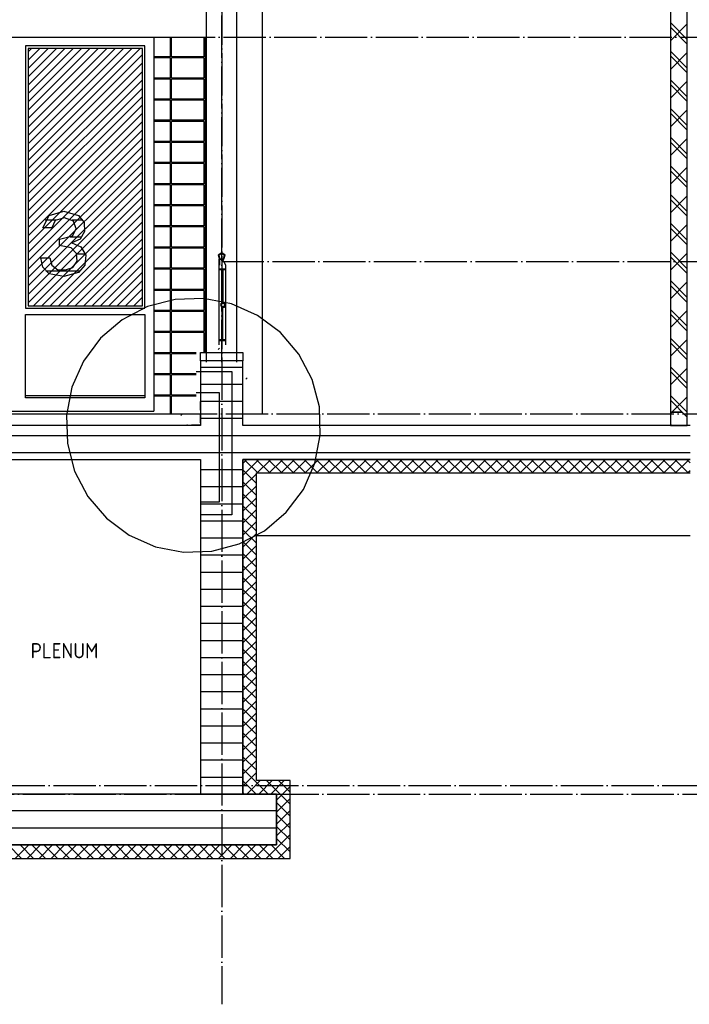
# Model space of a CAD drawing. Extents: x -37450 to 20409, y -12428 to 23550.
# Tile 28 of 55: x -10680 to -6720, y -10758 to -4933. Entities that reach past the tile are written whole.
import ezdxf

# ---------------------------------------------------------------- set-up
doc = ezdxf.new("R2010")
doc.units = 0
doc.header["$MEASUREMENT"] = 0
for name, pattern in [('DASHDOT', [300, 250, -25, 0, -25]), ('DASHED', [75, 50, -25]), ('DOT', [50, 0, -50])]:
    doc.linetypes.add(name, pattern=pattern)
for name, color, linetype in [('LAYER01', 7, 'CONTINUOUS'), ('LAYER05', 7, 'CONTINUOUS'), ('LAYER107', 2, 'DOT'), ('LAYER28', 1, 'CONTINUOUS'), ('LAYER31', 3, 'CONTINUOUS'), ('LAYER32', 3, 'CONTINUOUS')]:
    doc.layers.add(name, color=color, linetype=linetype)
doc.styles.get("Standard").update_dxf_attribs({"font": 'isocp.shx'})

msp = doc.modelspace()

# ---------------------------------------------------------------- linework, layer by layer
at = {"layer": 'LAYER01', "color": 1, "linetype": 'DASHDOT'}
for p, q in [((-9485.5644, 4772.46895), (-9485.5644, -10757.59505)), ((-32582.25405, -5036.12635), (-3736.12745, -5036.12635)), ((-9485.5644, -6364.12695), (-3736.12745, -6364.12695)), ((-33169.5038, -7264.1266), (-4420.06415, -7264.1266)), ((-32688.2538, -9464.1266), (-4420.06415, -9464.1266)), ((-33169.5038, -9514.1266), (-4420.06415, -9514.1266))]:
    msp.add_line(p, q, dxfattribs=at)
at = {"layer": 'LAYER01', "color": 5, "linetype": 'DASHDOT'}
msp.add_line((-9485.5644, -6959.2514), (-9485.5644, -1368.2497), dxfattribs=at)
at = {"layer": 'LAYER01', "color": 5, "linetype": 'Continuous'}
for p, q in [((-9245.56425, -4199.12605), (-9245.56425, -7264.1266)), ((-6731.56435, -5049.25155), (-6831.56435, -4949.25155)), ((-6831.56435, -5057.0156), (-6731.56435, -4957.01525)), ((-6731.56435, -5077.5364), (-6831.56435, -4977.536)), ((-9887.5641, -5036.12635), (-9575.5638, -5036.12635)), ((-9887.5641, -5036.12635), (-9887.5641, -7249.12565)), ((-9789.25095, -5153.12655), (-9789.25095, -5036.12635)), ((-9783.2512, -5153.12655), (-9783.2512, -5036.12635)), ((-9589.25095, -5153.12655), (-9589.25095, -5036.12635)), ((-9583.2512, -5153.12655), (-9583.2512, -5036.12635)), ((-6731.56435, -5218.9564), (-6831.56435, -5118.956)), ((-9789.25095, -5153.12655), (-9887.5641, -5153.12655)), ((-9789.25095, -5159.1263), (-9887.5641, -5159.1263)), ((-9789.25095, -5278.1254), (-9789.25095, -5159.1263)), ((-9589.25095, -5153.12655), (-9783.2512, -5153.12655)), ((-9589.25095, -5159.1263), (-9783.2512, -5159.1263)), ((-9783.2512, -5278.1254), (-9783.2512, -5159.1263)), ((-9589.25095, -5278.1254), (-9589.25095, -5159.1263)), ((-9575.5638, -5153.12655), (-9583.2512, -5153.12655)), ((-9575.5638, -5159.1263), (-9583.2512, -5159.1263)), ((-9583.2512, -5278.1254), (-9583.2512, -5159.1263)), ((-6831.56435, -5226.72005), (-6731.56435, -5126.72005)), ((-6731.56435, -5247.24085), (-6831.56435, -5147.24045)), ((-9789.25095, -5278.1254), (-9887.5641, -5278.1254)), ((-9789.25095, -5284.1255), (-9887.5641, -5284.1255)), ((-9789.25095, -5403.1246), (-9789.25095, -5284.1255)), ((-9589.25095, -5278.1254), (-9783.2512, -5278.1254)), ((-9589.25095, -5284.1255), (-9783.2512, -5284.1255)), ((-9783.2512, -5403.1246), (-9783.2512, -5284.1255)), ((-9589.25095, -5403.1246), (-9589.25095, -5284.1255)), ((-9575.5638, -5278.1254), (-9583.2512, -5278.1254)), ((-9575.5638, -5284.1255), (-9583.2512, -5284.1255)), ((-9583.2512, -5403.1246), (-9583.2512, -5284.1255)), ((-6731.56435, -5388.6631), (-6831.56435, -5288.6631)), ((-6831.56435, -5396.42715), (-6731.56435, -5296.4245)), ((-6731.56435, -5416.94755), (-6831.56435, -5316.94755)), ((-9789.25095, -5403.1246), (-9887.5641, -5403.1246)), ((-9789.25095, -5409.12705), (-9887.5641, -5409.12705)), ((-9789.25095, -5528.12615), (-9789.25095, -5409.12705)), ((-9589.25095, -5403.1246), (-9783.2512, -5403.1246)), ((-9589.25095, -5409.12705), (-9783.2512, -5409.12705)), ((-9783.2512, -5528.12615), (-9783.2512, -5409.12705)), ((-9589.25095, -5528.12615), (-9589.25095, -5409.12705)), ((-9575.5638, -5403.1246), (-9583.2512, -5403.1246)), ((-9575.5638, -5409.12705), (-9583.2512, -5409.12705)), ((-9583.2512, -5528.12615), (-9583.2512, -5409.12705)), ((-6731.56435, -5558.36755), (-6831.56435, -5458.36755)), ((-6831.56435, -5566.1316), (-6731.56435, -5466.1312)), ((-9789.25095, -5528.12615), (-9887.5641, -5528.12615)), ((-9589.25095, -5528.12615), (-9783.2512, -5528.12615)), ((-9575.5638, -5528.12615), (-9583.2512, -5528.12615)), ((-6731.56435, -5586.652), (-6831.56435, -5486.652)), ((-9789.25095, -5534.1259), (-9887.5641, -5534.1259)), ((-9789.25095, -5653.125), (-9789.25095, -5534.1259)), ((-9589.25095, -5534.1259), (-9783.2512, -5534.1259)), ((-9783.2512, -5653.125), (-9783.2512, -5534.1259)), ((-9589.25095, -5653.125), (-9589.25095, -5534.1259)), ((-9575.5638, -5534.1259), (-9583.2512, -5534.1259)), ((-9583.2512, -5653.125), (-9583.2512, -5534.1259)), ((-6731.56435, -5728.07465), (-6831.56435, -5628.07425)), ((-6831.56435, -5735.8383), (-6731.56435, -5635.83565)), ((-9789.25095, -5653.125), (-9887.5641, -5653.125)), ((-9789.25095, -5659.12515), (-9887.5641, -5659.12515)), ((-9789.25095, -5778.12655), (-9789.25095, -5659.12515)), ((-9589.25095, -5653.125), (-9783.2512, -5653.125)), ((-9589.25095, -5659.12515), (-9783.2512, -5659.12515)), ((-9783.2512, -5778.12655), (-9783.2512, -5659.12515)), ((-9589.25095, -5778.12655), (-9589.25095, -5659.12515)), ((-9575.5638, -5653.125), (-9583.2512, -5653.125)), ((-9575.5638, -5659.12515), (-9583.2512, -5659.12515)), ((-9583.2512, -5778.12655), (-9583.2512, -5659.12515)), ((-6731.56435, -5756.3591), (-6831.56435, -5656.3587)), ((-9789.25095, -5778.12655), (-9887.5641, -5778.12655)), ((-9789.25095, -5784.12665), (-9887.5641, -5784.12665)), ((-9789.25095, -5903.12575), (-9789.25095, -5784.12665)), ((-9589.25095, -5778.12655), (-9783.2512, -5778.12655)), ((-9589.25095, -5784.12665), (-9783.2512, -5784.12665)), ((-9783.2512, -5903.12575), (-9783.2512, -5784.12665)), ((-9589.25095, -5903.12575), (-9589.25095, -5784.12665)), ((-9575.5638, -5778.12655), (-9583.2512, -5778.12655)), ((-9575.5638, -5784.12665), (-9583.2512, -5784.12665)), ((-9583.2512, -5903.12575), (-9583.2512, -5784.12665)), ((-6731.56435, -5897.7791), (-6831.56435, -5797.7787)), ((-6831.56435, -5905.54315), (-6731.56435, -5805.54275)), ((-6731.56435, -5926.06355), (-6831.56435, -5826.06315)), ((-9789.25095, -5903.12575), (-9887.5641, -5903.12575)), ((-9789.25095, -5909.1255), (-9887.5641, -5909.1255)), ((-9789.25095, -6028.1246), (-9789.25095, -5909.1255)), ((-9589.25095, -5903.12575), (-9783.2512, -5903.12575)), ((-9589.25095, -5909.1255), (-9783.2512, -5909.1255)), ((-9783.2512, -6028.1246), (-9783.2512, -5909.1255)), ((-9589.25095, -6028.1246), (-9589.25095, -5909.1255)), ((-9575.5638, -5903.12575), (-9583.2512, -5903.12575)), ((-9575.5638, -5909.1255), (-9583.2512, -5909.1255)), ((-9583.2512, -6028.1246), (-9583.2512, -5909.1255)), ((-6731.56435, -6067.4862), (-6831.56435, -5967.4858)), ((-6831.56435, -6075.24985), (-6731.56435, -5975.2472)), ((-6731.56435, -6095.77065), (-6831.56435, -5995.77025)), ((-9789.25095, -6028.1246), (-9887.5641, -6028.1246)), ((-9789.25095, -6034.12475), (-9887.5641, -6034.12475)), ((-9789.25095, -6153.12615), (-9789.25095, -6034.12475)), ((-9589.25095, -6028.1246), (-9783.2512, -6028.1246)), ((-9589.25095, -6034.12475), (-9783.2512, -6034.12475)), ((-9783.2512, -6153.12615), (-9783.2512, -6034.12475)), ((-9589.25095, -6153.12615), (-9589.25095, -6034.12475)), ((-9575.5638, -6028.1246), (-9583.2512, -6028.1246)), ((-9575.5638, -6034.12475), (-9583.2512, -6034.12475)), ((-9583.2512, -6153.12615), (-9583.2512, -6034.12475)), ((-9789.25095, -6153.12615), (-9887.5641, -6153.12615)), ((-9789.25095, -6159.1263), (-9887.5641, -6159.1263)), ((-9789.25095, -6278.1254), (-9789.25095, -6159.1263)), ((-9589.25095, -6153.12615), (-9783.2512, -6153.12615)), ((-9589.25095, -6159.1263), (-9783.2512, -6159.1263)), ((-9783.2512, -6278.1254), (-9783.2512, -6159.1263)), ((-9589.25095, -6278.1254), (-9589.25095, -6159.1263)), ((-9575.5638, -6153.12615), (-9583.2512, -6153.12615)), ((-9575.5638, -6159.1263), (-9583.2512, -6159.1263)), ((-9583.2512, -6278.1254), (-9583.2512, -6159.1263)), ((-6731.56435, -6237.19065), (-6831.56435, -6137.19025)), ((-6831.56435, -6244.9543), (-6731.56435, -6144.95165)), ((-6731.56435, -6265.4751), (-6831.56435, -6165.4747)), ((-9789.25095, -6278.1254), (-9887.5641, -6278.1254)), ((-9789.25095, -6284.12515), (-9887.5641, -6284.12515)), ((-9789.25095, -6403.12655), (-9789.25095, -6284.12515)), ((-9589.25095, -6278.1254), (-9783.2512, -6278.1254)), ((-9589.25095, -6284.12515), (-9783.2512, -6284.12515)), ((-9783.2512, -6403.12655), (-9783.2512, -6284.12515)), ((-9589.25095, -6403.12655), (-9589.25095, -6284.12515)), ((-9575.5638, -6278.1254), (-9583.2512, -6278.1254)), ((-9575.5638, -6284.12515), (-9583.2512, -6284.12515)), ((-9583.2512, -6403.12655), (-9583.2512, -6284.12515)), ((-6731.56435, -6406.89775), (-6831.56435, -6306.89735)), ((-6831.56435, -6414.6614), (-6731.56435, -6314.65875)), ((-6731.56435, -6435.1822), (-6831.56435, -6335.17915)), ((-9789.25095, -6403.12655), (-9887.5641, -6403.12655)), ((-9589.25095, -6403.12655), (-9783.2512, -6403.12655)), ((-9575.5638, -6403.12655), (-9583.2512, -6403.12655)), ((-9789.25095, -6409.12705), (-9887.5641, -6409.12705)), ((-9789.25095, -6528.12575), (-9789.25095, -6409.12705)), ((-9589.25095, -6409.12705), (-9783.2512, -6409.12705)), ((-9783.2512, -6528.12575), (-9783.2512, -6409.12705)), ((-9589.25095, -6528.12575), (-9589.25095, -6409.12705)), ((-9575.5638, -6409.12705), (-9583.2512, -6409.12705)), ((-9583.2512, -6528.12575), (-9583.2512, -6409.12705)), ((-6731.56435, -6576.60215), (-6831.56435, -6476.6014)), ((-6831.56435, -6584.36585), (-6731.56435, -6484.3628)), ((-6731.56435, -6604.88665), (-6831.56435, -6504.88585)), ((-9789.25095, -6528.12575), (-9887.5641, -6528.12575)), ((-9789.25095, -6534.1255), (-9887.5641, -6534.1255)), ((-9789.25095, -6653.125), (-9789.25095, -6534.1255)), ((-9589.25095, -6528.12575), (-9783.2512, -6528.12575)), ((-9589.25095, -6534.1255), (-9783.2512, -6534.1255)), ((-9783.2512, -6653.125), (-9783.2512, -6534.1255)), ((-9589.25095, -6653.125), (-9589.25095, -6534.1255)), ((-9575.5638, -6528.12575), (-9583.2512, -6528.12575)), ((-9575.5638, -6534.1255), (-9583.2512, -6534.1255)), ((-9583.2512, -6653.125), (-9583.2512, -6534.1255)), ((-9789.25095, -6653.125), (-9887.5641, -6653.125)), ((-9789.25095, -6659.12475), (-9887.5641, -6659.12475)), ((-9789.25095, -6778.12655), (-9789.25095, -6659.12475)), ((-9589.25095, -6653.125), (-9783.2512, -6653.125)), ((-9589.25095, -6659.12475), (-9783.2512, -6659.12475)), ((-9783.2512, -6778.12655), (-9783.2512, -6659.12475)), ((-9589.25095, -6778.12655), (-9589.25095, -6659.12475)), ((-9575.5638, -6653.125), (-9583.2512, -6653.125)), ((-9575.5638, -6659.12475), (-9583.2512, -6659.12475)), ((-9583.2512, -6778.12655), (-9583.2512, -6659.12475)), ((-6731.56435, -6746.3089), (-6831.56435, -6646.30585)), ((-6831.56435, -6754.0703), (-6731.56435, -6654.0703)), ((-6731.56435, -6774.59105), (-6831.56435, -6674.5903)), ((-9789.25095, -6778.12655), (-9887.5641, -6778.12655)), ((-9789.25095, -6784.1263), (-9887.5641, -6784.1263)), ((-9789.25095, -6903.12575), (-9789.25095, -6784.1263)), ((-9589.25095, -6778.12655), (-9783.2512, -6778.12655)), ((-9589.25095, -6784.1263), (-9783.2512, -6784.1263)), ((-9783.2512, -6903.12575), (-9783.2512, -6784.1263)), ((-9589.25095, -6902.1263), (-9589.25095, -6784.1263)), ((-9575.5638, -6778.12655), (-9583.2512, -6778.12655)), ((-9575.5638, -6784.1263), (-9583.2512, -6784.1263)), ((-9583.2512, -6902.1263), (-9583.2512, -6784.1263)), ((-6731.56435, -6916.01335), (-6831.56435, -6816.01335)), ((-6831.56435, -6923.777), (-6731.56435, -6823.7747)), ((-6731.56435, -6944.2978), (-6831.56435, -6844.2978)), ((-9789.25095, -6903.12575), (-9887.5641, -6903.12575)), ((-9789.25095, -6909.1255), (-9887.5641, -6909.1255)), ((-9789.25095, -7028.12425), (-9789.25095, -6909.1255)), ((-9635.5644, -6903.12575), (-9783.2512, -6903.12575)), ((-9783.2512, -7028.12425), (-9783.2512, -6909.1255)), ((-9635.5644, -6909.1255), (-9783.2512, -6909.1255)), ((-6731.56435, -7085.71775), (-6831.56435, -6985.71775)), ((-9789.25095, -7028.12425), (-9887.5641, -7028.12425)), ((-9789.25095, -7034.12705), (-9887.5641, -7034.12705)), ((-9789.25095, -7153.12575), (-9789.25095, -7034.12705)), ((-9635.5644, -7028.12425), (-9783.2512, -7028.12425)), ((-9783.2512, -7153.12575), (-9783.2512, -7034.12705)), ((-9635.5644, -7034.12705), (-9783.2512, -7034.12705)), ((-6831.56435, -7093.48145), (-6731.56435, -6993.48145)), ((-6731.56435, -7114.00225), (-6831.56435, -7014.00225)), ((-9789.25095, -7153.12575), (-9887.5641, -7153.12575)), ((-9789.25095, -7159.1255), (-9887.5641, -7159.1255)), ((-9789.25095, -7264.1266), (-9789.25095, -7159.1255)), ((-9635.5644, -7153.12575), (-9783.2512, -7153.12575)), ((-9783.2512, -7264.1266), (-9783.2512, -7159.1255)), ((-9635.5644, -7159.1255), (-9783.2512, -7159.1255)), ((-6731.56435, -7255.4245), (-6831.56435, -7155.4245)), ((-6831.56435, -7263.18895), (-6731.56435, -7163.1859)), ((-6731.56435, -7283.70895), (-6831.56435, -7183.70895)), ((-11955.56565, -7249.12565), (-9887.5641, -7249.12565)), ((-6822.5685, -7334.12475), (-6831.56435, -7325.12895)), ((-6732.7965, -7334.12475), (-6731.56435, -7332.8926)), ((-9360.5652, -7557.7286), (-9348.7633, -7545.92745)), ((-9272.00315, -7614.12505), (-9352.00195, -7534.1255)), ((-9348.7633, -7545.92745), (-9336.9591, -7534.1255)), ((-9313.4056, -7581.2805), (-9266.2506, -7534.1255)), ((-9201.29165, -7614.12505), (-9281.29045, -7534.1255)), ((-9275.53865, -7614.12505), (-9195.5391, -7534.1255)), ((-9130.5832, -7614.12505), (-9210.5797, -7534.1255)), ((-9204.8271, -7614.12505), (-9124.82835, -7534.1255)), ((-9059.87165, -7614.12505), (-9139.87045, -7534.1255)), ((-9134.1156, -7614.12505), (-9054.1168, -7534.1255)), ((-8989.16015, -7614.12505), (-9069.1597, -7534.1255)), ((-9063.40485, -7614.12505), (-8983.4053, -7534.1255)), ((-8918.4494, -7614.12505), (-8998.4482, -7534.1255)), ((-8992.69335, -7614.12505), (-8912.69685, -7534.1255)), ((-8847.7379, -7614.12505), (-8927.73745, -7534.1255)), ((-8921.98485, -7614.12505), (-8841.9853, -7534.1255)), ((-8777.0294, -7614.12505), (-8857.0282, -7534.1255)), ((-8851.27335, -7614.12505), (-8771.27455, -7534.1255)), ((-8706.3179, -7614.12505), (-8786.31745, -7534.1255)), ((-8780.5626, -7614.12505), (-8700.56305, -7534.1255)), ((-8635.6064, -7614.12505), (-8715.60595, -7534.1255)), ((-8709.85105, -7614.12505), (-8629.85155, -7534.1255)), ((-8564.89565, -7614.12505), (-8644.8944, -7534.1255)), ((-8639.13955, -7614.12505), (-8559.14305, -7534.1255)), ((-8494.1841, -7614.12505), (-8574.18365, -7534.1255)), ((-8568.4311, -7614.12505), (-8488.43155, -7534.1255)), ((-8423.47565, -7614.12505), (-8503.47445, -7534.1255)), ((-8497.71955, -7614.12505), (-8417.7208, -7534.1255)), ((-8352.76415, -7614.12505), (-8432.76365, -7534.1255)), ((-8427.0111, -7614.12505), (-8347.0093, -7534.1255)), ((-8282.0534, -7614.12505), (-8362.05215, -7534.1255)), ((-8356.2996, -7614.12505), (-8276.29775, -7534.1255)), ((-8211.34185, -7614.12505), (-8291.34065, -7534.1255)), ((-8285.58885, -7614.12505), (-8205.5893, -7534.1255)), ((-8140.63035, -7614.12505), (-8220.6299, -7534.1255)), ((-8214.8773, -7614.12505), (-8134.8778, -7534.1255)), ((-8069.9219, -7614.12505), (-8149.92065, -7534.1255)), ((-8144.1658, -7614.12505), (-8064.1693, -7534.1255)), ((-7999.21035, -7614.12505), (-8079.2099, -7534.1255)), ((-8073.45735, -7614.12505), (-7993.4578, -7534.1255)), ((-7928.4996, -7614.12505), (-8008.4984, -7534.1255)), ((-8002.7458, -7614.12505), (-7922.74705, -7534.1255)), ((-7857.7881, -7614.12505), (-7937.78765, -7534.1255)), ((-7932.03505, -7614.12505), (-7852.0355, -7534.1255)), ((-7787.07655, -7614.12505), (-7867.0784, -7534.1255)), ((-7861.32355, -7614.12505), (-7781.32475, -7534.1255)), ((-7716.3681, -7614.12505), (-7796.36765, -7534.1255)), ((-7790.61205, -7614.12505), (-7710.61555, -7534.1255)), ((-7645.6566, -7614.12505), (-7725.65615, -7534.1255)), ((-7719.90355, -7614.12505), (-7639.9048, -7534.1255)), ((-7574.94585, -7614.12505), (-7654.9446, -7534.1255)), ((-7649.19205, -7614.12505), (-7569.19325, -7534.1255)), ((-7504.2343, -7614.12505), (-7584.23385, -7534.1255)), ((-7578.4813, -7614.12505), (-7498.48175, -7534.1255)), ((-7433.52585, -7614.12505), (-7513.52465, -7534.1255)), ((-7507.7698, -7614.12505), (-7427.771, -7534.1255)), ((-7362.81435, -7614.12505), (-7442.81385, -7534.1255)), ((-7437.059, -7614.12505), (-7357.0595, -7534.1255)), ((-7292.1028, -7614.12505), (-7372.10235, -7534.1255)), ((-7366.3498, -7614.12505), (-7286.351, -7534.1255)), ((-7221.39205, -7614.12505), (-7301.39085, -7534.1255)), ((-7295.63905, -7614.12505), (-7215.6395, -7534.1255)), ((-7150.68055, -7614.12505), (-7230.6801, -7534.1255)), ((-7224.9298, -7614.12505), (-7144.928, -7534.1255)), ((-7079.9721, -7614.12505), (-7159.97085, -7534.1255)), ((-7154.21905, -7614.12505), (-7074.2172, -7534.1255)), ((-7009.26055, -7614.12505), (-7089.2601, -7534.1255)), ((-7083.50755, -7614.12505), (-7003.5057, -7534.1255)), ((-6938.5498, -7614.12505), (-7018.5486, -7534.1255)), ((-7012.796, -7614.12505), (-6932.79725, -7534.1255)), ((-6867.8383, -7614.12505), (-6947.83705, -7534.1255)), ((-6942.08525, -7614.12505), (-6862.088, -7534.1255)), ((-6797.12675, -7614.12505), (-6877.1286, -7534.1255)), ((-6871.37605, -7614.12505), (-6791.37725, -7534.1255)), ((-6726.416, -7614.12505), (-6806.4171, -7534.1255)), ((-6800.6653, -7614.12505), (-6720.66575, -7534.1255)), ((-6715.06425, -7554.7676), (-6735.70635, -7534.1255)), ((-9360.5652, -7628.4401), (-9313.4056, -7581.2805)), ((-9280.56335, -7676.27565), (-9360.5652, -7596.2738)), ((-9360.5652, -7699.1516), (-9280.56335, -7619.1498)), ((-6729.95375, -7614.12505), (-6715.06425, -7599.2378)), ((-9280.56335, -7746.9864), (-9360.5652, -7666.98225)), ((-9360.5652, -7769.86235), (-9280.56335, -7689.8613)), ((-9280.56335, -7817.6956), (-9360.5652, -7737.6938)), ((-9360.5652, -7840.5739), (-9280.56335, -7760.56975)), ((-9280.56335, -7888.40635), (-9360.5652, -7808.4053)), ((-9360.5652, -7911.28235), (-9280.56335, -7831.2813)), ((-9280.56335, -7959.1179), (-9360.5652, -7879.11605)), ((-9360.5652, -7981.99385), (-9280.56335, -7901.99205)), ((-9280.56335, -8029.8294), (-9360.5652, -7949.8276)), ((-9360.5652, -8052.7054), (-9280.56335, -7972.70355)), ((-9280.56335, -8100.54015), (-9360.5652, -8020.53605)), ((-9360.5652, -8123.41615), (-9280.56335, -8043.4143)), ((-9280.56335, -8171.2494), (-9360.5652, -8091.24755)), ((-9360.5652, -8194.12765), (-9280.56335, -8114.12355)), ((-9280.56335, -8241.96015), (-9360.5652, -8161.9583)), ((-9360.5652, -8264.8361), (-9280.56335, -8184.8343)), ((-9280.56335, -8312.67165), (-9360.5652, -8232.66985)), ((-9360.5652, -8335.54765), (-9280.56335, -8255.5458)), ((-9280.56335, -8383.3824), (-9360.5652, -8303.38135)), ((-9360.5652, -8406.2584), (-9280.56335, -8326.2573)), ((-9280.56335, -8454.09395), (-9360.5652, -8374.0898)), ((-9360.5652, -8476.9699), (-9280.56335, -8396.9681)), ((-9280.56335, -8524.8024), (-9360.5652, -8444.80135)), ((-9360.5652, -8547.68145), (-9280.56335, -8467.6773)), ((-9280.56335, -8595.5139), (-9360.5652, -8515.5121)), ((-9360.5652, -8618.3922), (-9280.56335, -8538.38805)), ((-9280.56335, -8666.22545), (-9360.5652, -8586.2236)), ((-9360.5652, -8689.1014), (-9280.56335, -8609.0996)), ((-9280.56335, -8736.9362), (-9360.5652, -8656.93205)), ((-9360.5652, -8759.81215), (-9280.56335, -8679.8111)), ((-9280.56335, -8807.6454), (-9360.5652, -8727.6436)), ((-9360.5652, -8830.5214), (-9280.56335, -8750.52185)), ((-9280.56335, -8878.35615), (-9360.5652, -8798.3551)), ((-9360.5652, -8901.23215), (-9280.56105, -8821.2311)), ((-9280.56335, -8949.0677), (-9360.5652, -8869.06585)), ((-9360.5652, -8971.94365), (-9280.56105, -8891.94185)), ((-9280.56335, -9019.7792), (-9360.5652, -8939.77735)), ((-9360.5652, -9042.6552), (-9280.56105, -8962.65105)), ((-9280.56335, -9090.48995), (-9360.5652, -9010.48585)), ((-9360.5652, -9113.36365), (-9280.56105, -9033.3618)), ((-9280.56335, -9161.1992), (-9360.5652, -9081.19735)), ((-9360.5652, -9184.07515), (-9280.56105, -9104.07335)), ((-9280.56335, -9231.90995), (-9360.5652, -9151.9081)), ((-9360.5652, -9254.7859), (-9280.56105, -9174.7841)), ((-9280.56335, -9302.62145), (-9360.5652, -9222.61965)), ((-9360.5652, -9325.49745), (-9280.56335, -9245.4956)), ((-9280.56335, -9373.3322), (-9360.5652, -9293.3281)), ((-9360.5652, -9396.2082), (-9280.56335, -9316.20405)), ((-9285.5217, -9439.0831), (-9360.5652, -9364.0396)), ((-9360.5652, -9466.9197), (-9280.56335, -9386.9156)), ((-9321.1891, -9474.1272), (-9360.5652, -9434.75115)), ((-9308.8135, -9485.87645), (-9257.0587, -9434.12475)), ((-9266.3521, -9514.1266), (-9186.35025, -9434.12475)), ((-9150.16555, -9503.7277), (-9219.7685, -9434.12475)), ((-9195.64055, -9514.1266), (-9115.63875, -9434.12475)), ((-9114.81245, -9468.37235), (-9149.06005, -9434.12475)), ((-9337.06285, -9514.1266), (-9308.8135, -9485.87645)), ((-9281.18975, -9514.1266), (-9321.1891, -9474.1272)), ((-9210.4782, -9514.1266), (-9285.5217, -9439.0831)), ((-9160.5644, -9549.7589), (-9080.56565, -9469.76015)), ((-9080.56565, -9502.61915), (-9114.81245, -9468.37235)), ((-9351.9005, -9514.1266), (-9360.5652, -9505.4619)), ((-9160.5644, -9620.4727), (-9080.56565, -9540.47165)), ((-9080.56565, -9573.3307), (-9150.16555, -9503.7277)), ((-9080.56565, -9644.03915), (-9160.5644, -9564.04035)), ((-9160.5644, -9691.18425), (-9080.56565, -9611.1824)), ((-9080.56565, -9714.75065), (-9160.5644, -9634.75115)), ((-9160.5644, -9761.8927), (-9080.56565, -9681.8939)), ((-9080.56565, -9785.46145), (-9160.5644, -9705.46265)), ((-9080.56565, -9856.17295), (-9160.5644, -9776.1734)), ((-9151.326, -9823.3658), (-9080.56565, -9752.6047)), ((-10668.9583, -9894.12385), (-10748.95705, -9814.12505)), ((-10707.01065, -9894.12535), (-10627.0111, -9814.12735)), ((-10598.24675, -9894.12385), (-10678.24555, -9814.12505)), ((-10636.29915, -9894.12535), (-10556.2996, -9814.12735)), ((-10527.5383, -9894.12385), (-10607.5371, -9814.12505)), ((-10565.5876, -9894.12535), (-10485.59115, -9814.1258)), ((-10456.8268, -9894.12385), (-10536.82555, -9814.12505)), ((-10494.87915, -9894.12535), (-10414.8796, -9814.1258)), ((-10386.11525, -9894.12385), (-10466.1148, -9814.12505)), ((-10424.16765, -9894.12535), (-10344.16885, -9814.1258)), ((-10315.4045, -9894.12385), (-10395.4033, -9814.12505)), ((-10353.45915, -9894.12615), (-10273.45735, -9814.1258)), ((-10244.693, -9894.12385), (-10324.6948, -9814.12505)), ((-10282.74765, -9894.12615), (-10202.7466, -9814.1258)), ((-10173.98455, -9894.12535), (-10253.9833, -9814.12505)), ((-10212.0369, -9894.12615), (-10132.03735, -9814.1258)), ((-10103.273, -9894.12385), (-10183.27255, -9814.12505)), ((-10141.3254, -9894.12615), (-10061.3266, -9814.1258)), ((-10032.5615, -9894.12385), (-10112.56105, -9814.12505)), ((-10070.6169, -9894.12615), (-9990.6151, -9814.1258)), ((-9961.85075, -9894.12535), (-10041.8495, -9814.12505)), ((-9999.9054, -9894.12615), (-9919.9066, -9814.12735)), ((-9891.1392, -9894.12535), (-9971.14105, -9814.12505)), ((-9929.1939, -9894.12615), (-9849.1951, -9814.12735)), ((-9820.43075, -9894.12385), (-9900.42955, -9814.12505)), ((-9858.4831, -9894.12615), (-9778.4836, -9814.12735)), ((-9749.71925, -9894.12385), (-9829.7188, -9814.12505)), ((-9787.7716, -9894.12615), (-9707.77285, -9814.12735)), ((-9679.0077, -9894.12385), (-9759.00725, -9814.12505)), ((-9717.06085, -9894.12615), (-9637.0636, -9814.12735)), ((-9608.29695, -9894.12385), (-9688.29575, -9814.12505)), ((-9646.3516, -9894.12615), (-9566.35285, -9814.12735)), ((-9537.58775, -9894.12535), (-9617.5873, -9814.12505)), ((-9575.64085, -9894.12615), (-9495.64135, -9814.12735)), ((-9466.877, -9894.12385), (-9546.87575, -9814.12505)), ((-9504.92935, -9894.12615), (-9424.9298, -9814.12735)), ((-9396.16545, -9894.12385), (-9476.165, -9814.12505)), ((-9434.21785, -9894.12615), (-9354.21905, -9814.12735)), ((-9325.4547, -9894.12385), (-9405.4535, -9814.12505)), ((-9363.5071, -9894.12615), (-9283.50985, -9814.12735)), ((-9254.7455, -9894.12385), (-9334.74505, -9814.12505)), ((-9292.79785, -9894.12535), (-9212.79905, -9814.12735)), ((-9184.03475, -9894.12535), (-9264.0335, -9814.12505)), ((-9222.0871, -9894.12535), (-9151.326, -9823.3658)), ((-9113.3232, -9894.12535), (-9193.322, -9814.12505)), ((-9115.9706, -9858.72115), (-9080.56795, -9823.3162)), ((-9151.3756, -9894.12535), (-9115.9706, -9858.72115)), ((-9080.66405, -9894.12535), (-9080.61525, -9894.0773)), ((-9080.61525, -9894.0773), (-9080.56795, -9894.0277))]:
    msp.add_line(p, q, dxfattribs=at)
at = {"layer": 'LAYER01', "color": 3, "linetype": 'Continuous'}
for p, q in [((-6831.56435, -4212.5309), (-6831.56435, -7334.12475)), ((-6731.56435, -7334.12475), (-6731.56435, -4212.5309)), ((-9360.5652, -6951.09405), (-9610.56595, -6951.09405)), ((-9610.56595, -6951.09405), (-9610.56595, -7334.12475)), ((-9360.5652, -7334.12475), (-9360.5652, -6951.09405)), ((-6831.56435, -7255.2513), (-6831.56435, -7255.2513)), ((-6831.56435, -7255.2513), (-6761.56385, -7255.2513)), ((-6761.56385, -7255.2513), (-6831.56435, -7255.2513)), ((-6761.56385, -7255.2513), (-6761.56385, -7255.2513)), ((-9610.56595, -7334.12475), (-12121.0022, -7334.12475)), ((-6715.06425, -7334.12475), (-9360.5652, -7334.12475)), ((-6831.56435, -7334.12475), (-6731.56435, -7334.12475)), ((-12101.00175, -7534.21935), (-9610.56595, -7534.1255)), ((-9610.56595, -7534.1255), (-9610.56595, -9514.1266)), ((-9360.5652, -9514.1266), (-9360.5652, -7534.1255)), ((-9360.5652, -7534.1255), (-6715.06425, -7534.1255)), ((-9160.5644, -9514.1266), (-31680.5664, -9514.1266)), ((-9610.56595, -9514.1266), (-9360.5652, -9514.1266)), ((-9160.5644, -9814.1258), (-9160.5644, -9514.1266)), ((-31680.5664, -9814.1258), (-9160.5644, -9814.1258))]:
    msp.add_line(p, q, dxfattribs=at)
at = {"layer": 'LAYER01', "color": 1, "linetype": 'Continuous'}
for p, q in [((-9478.31495, -6412.2513), (-9478.31495, -6606.3759)), ((-9478.31495, -6827.25065), (-9478.31495, -6636.37465)), ((-9610.56595, -6951.09405), (-9610.56595, -6901.15585)), ((-9610.56595, -6901.15585), (-9360.5652, -6901.15585)), ((-9506.20115, -6883.12455), (-9498.19715, -6875.11825)), ((-9360.5652, -6901.15585), (-9360.5652, -6951.09405)), ((-9360.5652, -6951.09405), (-9610.56595, -6951.09405)), ((-9343.5158, -7059.848), (-9335.45455, -7051.78755)), ((-12100.5638, -7264.1266), (-9610.56595, -7264.1266)), ((-9727.2667, -7273.8945), (-9719.08415, -7265.712)), ((-9360.5652, -7534.1255), (-9360.5652, -9474.1272)), ((-6715.06425, -7534.1255), (-9360.5652, -7534.1255)), ((-9280.56335, -9434.12475), (-9280.56335, -7614.12505)), ((-9280.56335, -7614.12505), (-6715.06425, -7614.12505)), ((-9280.56335, -7984.1263), (-6715.06425, -7984.1263)), ((-9080.56565, -9434.12475), (-9280.56335, -9434.12475)), ((-9080.56565, -9894.12535), (-9080.56565, -9434.12475)), ((-9360.5652, -9474.1272), (-9360.5652, -9514.1266)), ((-9360.5652, -9514.1266), (-9280.56335, -9514.1266)), ((-9280.56335, -9514.1266), (-9160.5644, -9514.1266)), ((-9280.56335, -9514.1266), (-9280.56335, -9514.1266)), ((-9160.5644, -9514.1266), (-9160.5644, -9814.1258)), ((-9160.5644, -9814.1258), (-31680.5664, -9814.1258)), ((-31760.5652, -9894.12535), (-9080.56565, -9894.12535))]:
    msp.add_line(p, q, dxfattribs=at)
at = {"layer": 'LAYER01', "color": 6, "linetype": 'Continuous'}
for p, q in [((-9610.56595, -6987.4695), (-9360.5652, -6987.4695)), ((-9610.56595, -7088.53605), (-9360.5652, -7088.53605)), ((-9610.56595, -7189.60265), (-9360.5652, -7189.60265)), ((-9610.56595, -7290.66925), (-9360.5652, -7290.66925)), ((-12315.56475, -7391.73585), (-6715.06425, -7391.73585)), ((-12635.56365, -7492.80015), (-6715.06425, -7492.80015)), ((-9610.56595, -7593.86675), (-9360.5652, -7593.86675)), ((-9610.56595, -7694.9333), (-9360.5652, -7694.9333)), ((-9610.56595, -7795.9999), (-9360.5652, -7795.9999)), ((-9610.56595, -7897.0665), (-9360.5652, -7897.0665)), ((-9610.56595, -7998.1331), (-9360.5652, -7998.1331)), ((-9610.56595, -8099.1989), (-9360.5652, -8099.1989)), ((-9610.56595, -8200.2655), (-9360.5652, -8200.2655)), ((-9610.56595, -8301.3321), (-9360.5652, -8301.3321)), ((-9610.56595, -8402.3964), (-9360.5652, -8402.3964)), ((-9610.56595, -8503.463), (-9360.5652, -8503.463)), ((-9610.56595, -8604.52955), (-9360.5652, -8604.52955)), ((-9610.56595, -8705.59615), (-9360.5652, -8705.59615)), ((-9610.56595, -8806.66275), (-9360.5652, -8806.66275)), ((-9610.56595, -8907.72935), (-9360.5652, -8907.72935)), ((-9610.56595, -9008.79595), (-9360.5652, -9008.79595)), ((-9610.56595, -9109.86025), (-9360.5652, -9109.86025)), ((-9610.56595, -9210.9268), (-9360.5652, -9210.9268)), ((-9610.56595, -9311.9934), (-9360.5652, -9311.9934)), ((-9610.56595, -9413.06), (-9360.5652, -9413.06)), ((-31680.5664, -9611.99415), (-9160.5644, -9611.99415)), ((-31680.5664, -9713.06075), (-9160.5644, -9713.06075))]:
    msp.add_line(p, q, dxfattribs=at)
at = {"layer": 'LAYER05', "color": 3, "linetype": 'Continuous'}
for p, q in [((-10543.06565, -6164.5321), (-10506.25535, -6090.93855)), ((-10506.31485, -6090.9683), (-10419.4397, -6066.4047)), ((-10414.75905, -6104.4895), (-10469.4916, -6121.61065)), ((-10419.4397, -6066.4047), (-10332.5302, -6090.99045)), ((-10361.1885, -6125.0324), (-10414.75905, -6104.4895)), ((-10332.5653, -6090.9683), (-10299.6834, -6132.3433)), ((-10516.50315, -6164.5321), (-10543.06565, -6164.5321)), ((-10489.94065, -6164.5321), (-10516.50315, -6164.5321)), ((-10469.5015, -6121.61065), (-10489.94825, -6164.51225)), ((-10367.31415, -6211.53105), (-10345.78935, -6169.58425)), ((-10345.78935, -6169.58425), (-10361.21065, -6125)), ((-10299.6834, -6132.3433), (-10296.15785, -6185.0727)), ((-10445.00275, -6231.2969), (-10367.42095, -6211.60775)), ((-10445.00275, -6268.76565), (-10445.00275, -6231.2969)), ((-10323.2376, -6230.4558), (-10371.45615, -6252.409)), ((-10296.15785, -6185.0727), (-10323.2376, -6230.4558)), ((-10375.50125, -6283.0639), (-10445.05005, -6268.75075)), ((-10344.4435, -6316.5241), (-10375.5234, -6283.05895)), ((-10371.4386, -6252.4067), (-10318.779, -6276.4576)), ((-10318.779, -6276.4576), (-10289.73465, -6326.458)), ((-10543.86215, -6396.0953), (-10555.3795, -6342.39885)), ((-10555.3154, -6342.3294), (-10502.1904, -6342.3294)), ((-10502.1904, -6342.3294), (-10490.2748, -6385.38705)), ((-10341.0095, -6361.9667), (-10344.4435, -6316.5241)), ((-10289.73465, -6326.458), (-10294.96535, -6384.1873)), ((-10506.31485, -6436.3449), (-10543.86215, -6396.0953)), ((-10490.2748, -6385.38705), (-10454.9141, -6412.6396)), ((-10410.25315, -6413.18895), (-10366.71295, -6399.7223)), ((-10366.71295, -6399.7223), (-10341.0095, -6361.9667)), ((-10294.96535, -6384.1873), (-10332.518, -6428.1578)), ((-10418.4227, -6452.7977), (-10506.31715, -6436.31745)), ((-10454.9141, -6412.6396), (-10410.2707, -6413.2019)), ((-10332.5653, -6428.1723), (-10418.4227, -6452.7977))]:
    msp.add_line(p, q, dxfattribs=at)
at = {"layer": 'LAYER05', "color": 2, "linetype": 'Continuous'}
for p, q in [((-10464.38295, -6118.0996), (-10530.3482, -6118.0996)), ((-10306.7177, -6118.0996), (-10370.62225, -6118.0996)), ((-10312.65565, -6219.1662), (-10381.29805, -6219.1662)), ((-10291.34065, -6320.23275), (-10342.9512, -6320.23275)), ((-10322.8737, -6421.29975), (-10525.37765, -6421.29975))]:
    msp.add_line(p, q, dxfattribs=at)
at = {"layer": 'LAYER05', "color": 1, "linetype": 'Continuous'}
for p, q in [((-9593.9888, -6581.6391), (-9761.4937, -6587.1689)), ((-9428.28295, -6613.6551), (-9593.9888, -6581.6391)), ((-9924.7284, -6630.03845), (-10074.31565, -6708.1894)), ((-9761.4937, -6587.1689), (-9924.7284, -6630.03845)), ((-9273.87085, -6681.77565), (-9428.28295, -6613.6551)), ((-9138.51015, -6782.5775), (-9273.87085, -6681.77565)), ((-10074.31565, -6708.1894), (-10202.73665, -6817.6956)), ((-9029.0039, -6910.99855), (-9138.51015, -6782.5775)), ((-10202.73665, -6817.6956), (-10303.5385, -6953.05635)), ((-8950.85295, -7060.5858), (-9029.0039, -6910.99855)), ((-10303.5385, -6953.05635), (-10371.6591, -7107.4684)), ((-8907.9834, -7223.81975), (-8950.85295, -7060.5858)), ((-10371.6591, -7107.4684), (-10403.6743, -7273.1743)), ((-10403.6278, -7272.5952), (-10398.14455, -7440.67915)), ((-10403.6278, -7272.5952), (-10403.6278, -7272.5952)), ((-8902.4536, -7391.3246), (-8907.9834, -7223.81975)), ((-8934.4696, -7557.03125), (-8902.4536, -7391.3246)), ((-10398.14455, -7440.67915), (-10355.27495, -7603.9139)), ((-9002.5902, -7711.44335), (-8934.4696, -7557.03125)), ((-10355.27495, -7603.9139), (-10277.124, -7753.50115)), ((-9103.39205, -7846.80405), (-9002.5902, -7711.44335)), ((-10277.124, -7753.50115), (-10167.61855, -7881.92215)), ((-9231.81305, -7956.3095), (-9103.39205, -7846.80405)), ((-10167.61855, -7881.92215), (-10032.2571, -7982.724)), ((-9381.39955, -8034.46045), (-9231.81305, -7956.3095)), ((-10032.2571, -7982.724), (-9877.84575, -8050.84455)), ((-9544.63425, -8077.33), (-9381.39955, -8034.46045)), ((-9877.84575, -8050.84455), (-9712.13915, -8082.8598)), ((-9712.13915, -8082.8598), (-9544.63425, -8077.33))]:
    msp.add_line(p, q, dxfattribs=at)
at = {"layer": 'LAYER28', "color": 1, "linetype": 'Continuous'}
for p, q in [((-9575.5638, -6959.2514), (-9575.5638, -2526.12515)), ((-9395.56425, -6959.2514), (-9395.56425, -2526.12515)), ((-9500.5646, -6385.25125), (-9500.5646, -6347.9706)), ((-9500.5646, -6855.7823), (-9500.5646, -6385.25125)), ((-9495.56425, -6385.25125), (-9495.56425, -6350.65765)), ((-9460.5652, -6385.25125), (-9478.06475, -6352.6245)), ((-9460.5652, -6855.7823), (-9460.5652, -6385.25125)), ((-9635.5644, -7014.1258), (-9425.12815, -7014.1258)), ((-9425.12815, -7014.1258), (-9425.12815, -7862.24975)), ((-9635.5644, -7139.12505), (-9500.12665, -7139.12505)), ((-9500.12665, -7139.12505), (-9500.12665, -7787.2513)), ((-9500.12665, -7787.2513), (-9610.56595, -7787.2513)), ((-9425.12815, -7862.24975), (-9610.56595, -7862.24975))]:
    msp.add_line(p, q, dxfattribs=at)
at = {"layer": 'LAYER28', "color": 3, "linetype": 'Continuous'}
for p, q in [((-9485.5644, -6311.57835), (-9505.7312, -6326.23025)), ((-9505.7312, -6326.23025), (-9498.0263, -6349.93515)), ((-9485.5644, -6315.57885), (-9501.92565, -6327.4647)), ((-9501.92565, -6327.4647), (-9495.67565, -6346.69875)), ((-9495.67565, -6346.69875), (-9475.4524, -6346.69875)), ((-9465.39765, -6326.23025), (-9485.5644, -6311.57835)), ((-9469.2024, -6327.4647), (-9485.5644, -6315.57885)), ((-9475.4524, -6346.69875), (-9469.2024, -6327.4647)), ((-9473.1018, -6349.93515), (-9465.39765, -6326.23025)), ((-9498.0263, -6349.93515), (-9473.1018, -6349.93515)), ((-9460.5652, -6408.2512), (-9496.12655, -6408.2512)), ((-9460.5652, -6413.25075), (-9496.12655, -6413.25075)), ((-9478.12655, -6606.3759), (-9492.39275, -6616.7404)), ((-9492.39275, -6616.7404), (-9486.9446, -6633.5121)), ((-9478.12655, -6610.37675), (-9488.5872, -6617.97715)), ((-9488.5872, -6617.97715), (-9484.59165, -6630.2765)), ((-9486.9446, -6633.5121), (-9469.30925, -6633.5121)), ((-9484.59165, -6630.2765), (-9471.66215, -6630.2765)), ((-9463.8611, -6616.7404), (-9478.12655, -6606.3759)), ((-9467.66585, -6617.97715), (-9478.12655, -6610.37675)), ((-9471.66215, -6630.2765), (-9467.66585, -6617.97715)), ((-9469.30925, -6633.5121), (-9463.8611, -6616.7404)), ((-9460.5652, -6827.25065), (-9496.12655, -6827.25065)), ((-9460.5652, -6832.251), (-9496.12655, -6832.251))]:
    msp.add_line(p, q, dxfattribs=at)
at = {"layer": 'LAYER31', "color": 3, "linetype": 'DASHED'}
for p, q in [((-9613.4407, -7192.25005), (-9613.4407, -7331.95265)), ((-9613.4407, -7331.95265), (-9692.1257, -7331.95265))]:
    msp.add_line(p, q, dxfattribs=at)
at = {"layer": 'LAYER32', "color": 1, "linetype": 'Continuous'}
for p, q in [((-12406.56435, -5036.12635), (-9887.5641, -5036.12635)), ((-9887.5641, -5036.12635), (-9887.5641, -7249.12565)), ((-9939.56375, -5088.1256), (-10645.1889, -5088.1256)), ((-10645.1889, -5088.1256), (-10645.1889, -6640.06425)), ((-9954.5639, -5103.12655), (-10630.1903, -5103.12655)), ((-10630.1903, -5103.12655), (-10630.1903, -6625.1251)), ((-9954.5639, -6625.1251), (-9954.5639, -5103.12655)), ((-9939.56375, -5841.59355), (-9939.56375, -5088.1256)), ((-9939.56375, -6640.06425), (-9939.56375, -5841.59355)), ((-10645.1889, -6640.06425), (-9939.56375, -6640.06425)), ((-10630.1903, -6625.1251), (-9954.5639, -6625.1251)), ((-10645.1889, -7158.12605), (-10645.1889, -6677.1263)), ((-10645.1889, -6677.1263), (-9939.56375, -6677.1263)), ((-9939.56375, -6677.1263), (-9939.56375, -7158.12605)), ((-10253.0655, -7158.12605), (-10645.1889, -7158.12605)), ((-10645.1889, -7170.12635), (-10645.1889, -7158.12605)), ((-9939.56375, -7158.12605), (-10253.0655, -7158.12605)), ((-9939.56375, -7158.12605), (-9939.56375, -7170.12635)), ((-9939.56375, -7170.12635), (-10645.1889, -7170.12635))]:
    msp.add_line(p, q, dxfattribs=at)
at = {"layer": 'LAYER32', "color": 5, "linetype": 'Continuous'}
for p, q in [((-10630.1903, -5765.58265), (-9967.73375, -5103.12655)), ((-10630.1903, -5716.08735), (-10017.23175, -5103.12655)), ((-10630.1903, -5666.58705), (-10066.72975, -5103.12655)), ((-10630.1903, -5617.09175), (-10116.22545, -5103.12655)), ((-10630.1903, -5567.59375), (-10165.7257, -5103.12655)), ((-10630.1903, -5518.0958), (-10215.22065, -5103.12655)), ((-10630.1903, -5468.5982), (-10264.71865, -5103.12655)), ((-10630.1903, -5419.1002), (-10314.2166, -5103.12655)), ((-10630.1903, -5369.60485), (-10363.7146, -5103.12655)), ((-10630.1903, -5320.1046), (-10413.2126, -5103.12655)), ((-10630.1903, -5270.6089), (-10462.7075, -5103.12655)), ((-10630.1903, -5221.1113), (-10512.2055, -5103.12655)), ((-10630.1903, -5171.6133), (-10561.7035, -5103.12655)), ((-10630.1903, -5122.11535), (-10611.2015, -5103.12655)), ((-10630.1903, -5815.08065), (-9954.5639, -5139.45425)), ((-10630.1903, -5864.57865), (-9954.5639, -5188.95225)), ((-10630.1903, -5914.07625), (-9954.5639, -5238.44985)), ((-10630.1903, -5963.5742), (-9954.5639, -5287.94785)), ((-10630.1903, -6013.06955), (-9954.5639, -5337.44315)), ((-10630.1903, -6062.5675), (-9954.5639, -5386.9438)), ((-10630.1903, -6112.0651), (-9954.5639, -5436.43915)), ((-10630.1903, -6161.5631), (-9954.5639, -5485.93675)), ((-10630.1903, -6211.0611), (-9954.5639, -5535.4347)), ((-10630.1903, -6260.5587), (-9954.5639, -5584.9327)), ((-10630.1903, -6310.0567), (-9954.5639, -5634.4303)), ((-10630.1903, -6359.552), (-9954.5639, -5683.926)), ((-10630.1903, -6409.05), (-9954.5639, -5733.4236)), ((-10630.1903, -6458.54795), (-9954.5639, -5782.9216)), ((-10630.1903, -6508.04595), (-9954.5639, -5832.4196)), ((-10630.1903, -6557.5432), (-9954.5639, -5881.9172)), ((-10630.1903, -6607.0389), (-9954.5639, -5931.4125)), ((-10598.77625, -6625.1251), (-9954.5639, -5980.91315)), ((-10549.28055, -6625.1251), (-9954.5639, -6030.4085)), ((-10499.78255, -6625.1251), (-9954.5639, -6079.9061)), ((-10450.28535, -6625.1251), (-9954.5639, -6129.40405)), ((-10400.78735, -6625.1251), (-9954.5639, -6178.90205)), ((-10351.28935, -6625.1251), (-9954.5639, -6228.39965)), ((-10301.7914, -6625.1251), (-9954.5639, -6277.89535)), ((-10252.2934, -6625.1251), (-9954.5639, -6327.39295)), ((-10202.79845, -6625.1251), (-9954.5639, -6376.89095)), ((-10153.2982, -6625.12285), (-9954.5639, -6426.38855)), ((-10103.8025, -6625.1251), (-9954.5639, -6475.88655)), ((-10054.3045, -6625.1251), (-9954.5639, -6525.38225)), ((-10004.8065, -6625.1251), (-9954.5616, -6574.8802)), ((-9955.30855, -6625.1251), (-9954.5639, -6624.37745))]:
    msp.add_line(p, q, dxfattribs=at)

# ---------------------------------------------------------------- texts
at = {"layer": 'LAYER107', "color": 1}
msp.add_text('PLENUM', height=90, dxfattribs=at).set_placement((-10615.5655, -8710.78185))

doc.saveas('drawing.dxf')
